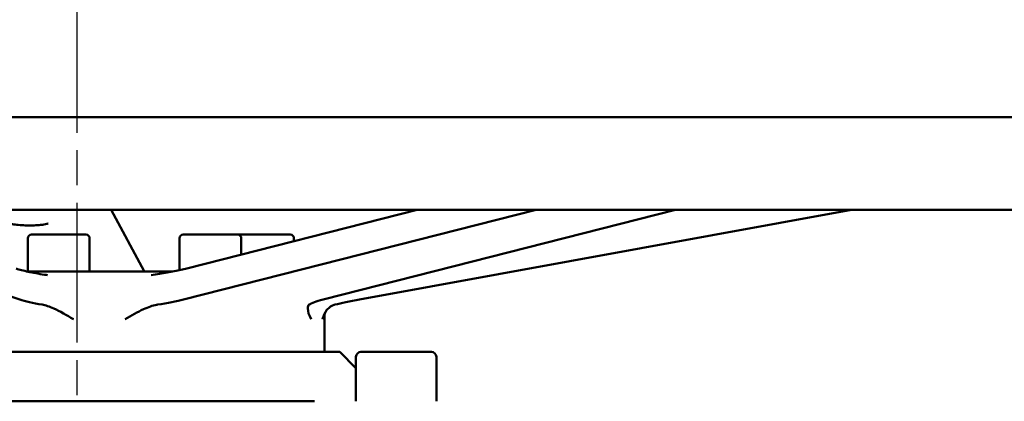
# Model space of a CAD drawing. Header units: millimetres. Extents: x -4672 to 9781, y -278 to 1426.
# Tile 11 of 28: x 517 to 676, y 904 to 966. Entities that reach past the tile are written whole.
import ezdxf

# ---------------------------------------------------------------- set-up
doc = ezdxf.new("R2010")
doc.units = ezdxf.units.MM
doc.header["$LTSCALE"] = 4
doc.linetypes.add('CHAIN', pattern=[0.7087, 0.4724, -0.0591, 0.1181, -0.0591])
for name, color, linetype, lineweight in [('Видимый контур (ГОСТ)', 7, 'Continuous', 50), ('Осевая линия (ГОСТ)', 7, 'Continuous', 25), ('Размер (ГОСТ)', 7, 'Continuous', 25)]:
    doc.layers.add(name, color=color, linetype=linetype, lineweight=lineweight)
doc.styles.add('Обычный текст (ГОСТ)', font='GOST Common Italic.ttf')
doc.dimstyles.new('Обычный (ГОСТ)', dxfattribs={"dimscale": 4, "dimtxt": 3.5, "dimasz": 3.5, "dimexe": 1, "dimexo": 0, "dimgap": 0.5, "dimtad": 1, "dimtxsty": 'Обычный текст (ГОСТ)', "dimblk": 'Filled-1', "dimcen": 0.09, "dimdle": 15, "dimclrd": 256, "dimclre": 256, "dimclrt": 256, "dimazin": 2, "dimtfac": 0.714286, "dimtdec": 3, "dimtmove": 0, "dimatfit": 3, "dimfxl": 1, "dimtolj": 1, "dimlwd": 25, "dimlwe": 25, "dimarcsym": 0})

# ---------------------------------------------------------------- blocks, each defined once
blk = doc.blocks.new('Filled-1')
at = {"color": 0}
for p, q in [((0, 0), (-1, 0.143)), ((-1, 0.143), (-1, -0.143)), ((-1, 0), (0, 0)), ((-1, -0.143), (0, 0))]:
    blk.add_line(p, q, dxfattribs=at)
at = {"color": 0, "flags": 128}
blk.add_lwpolyline([(-1, -0.143), (0, 0), (-1, 0.143), (-1, -0.143)], dxfattribs=at)
at = {"color": 0}
blk.add_solid([(-1, -0.143), (0, 0), (-1, 0.143), (-1, -0.143)], dxfattribs=at)
blk = doc.blocks.new('*D9')
at = {"layer": 'Defpoints', "color": 0, "linetype": 'Continuous', "transparency": 16777216}
for p in [(846.1, 1065.73), (846.1, 845.73), (366.1, 818.38)]:
    blk.add_point(p, dxfattribs=at)
at = {"layer": 'Размер (ГОСТ)', "linetype": 'Continuous', "lineweight": 25, "transparency": 16777216}
for p, q in [((366.1, 818.38), (366.1, 1069.73)), ((846.1, 845.73), (846.1, 1069.73)), ((380.1, 1065.73), (832.1, 1065.73))]:
    blk.add_line(p, q, dxfattribs=at)
at = {"layer": 'Размер (ГОСТ)', "linetype": 'Continuous', "lineweight": 25, "transparency": 16777216, "xscale": 14, "yscale": 14, "zscale": 14, "rotation": 180}
blk.add_blockref('Filled-1', (366.1, 1065.73), dxfattribs=at)
at = {"layer": 'Размер (ГОСТ)', "linetype": 'Continuous', "lineweight": 25, "transparency": 16777216, "xscale": 14, "yscale": 14, "zscale": 14}
blk.add_blockref('Filled-1', (846.1, 1065.73), dxfattribs=at)
at = {"layer": 'Размер (ГОСТ)', "linetype": 'Continuous', "lineweight": 25, "transparency": 16777216, "insert": (586.99, 1081.73), "char_height": 14, "attachment_point": 1, "style": 'Обычный текст (ГОСТ)'}
blk.add_mtext('\\A1;480', dxfattribs=at)
blk = doc.blocks.new('*D10')
at = {"layer": 'Defpoints', "color": 0, "linetype": 'Continuous', "transparency": 16777216}
for p in [(846.1, 997.94), (526.1, 959.73), (846.1, 845.73)]:
    blk.add_point(p, dxfattribs=at)
at = {"layer": 'Размер (ГОСТ)', "linetype": 'Continuous', "lineweight": 25, "transparency": 16777216}
for p, q in [((526.1, 959.73), (526.1, 1001.94)), ((846.1, 845.73), (846.1, 1001.94)), ((540.1, 997.94), (832.1, 997.94))]:
    blk.add_line(p, q, dxfattribs=at)
at = {"layer": 'Размер (ГОСТ)', "linetype": 'Continuous', "lineweight": 25, "transparency": 16777216, "xscale": 14, "yscale": 14, "zscale": 14, "rotation": 180}
blk.add_blockref('Filled-1', (526.1, 997.94), dxfattribs=at)
at = {"layer": 'Размер (ГОСТ)', "linetype": 'Continuous', "lineweight": 25, "transparency": 16777216, "xscale": 14, "yscale": 14, "zscale": 14}
blk.add_blockref('Filled-1', (846.1, 997.94), dxfattribs=at)
at = {"layer": 'Размер (ГОСТ)', "linetype": 'Continuous', "lineweight": 25, "transparency": 16777216, "insert": (639.32, 1013.94), "char_height": 14, "attachment_point": 1, "style": 'Обычный текст (ГОСТ)'}
blk.add_mtext('\\A1;320', dxfattribs=at)

msp = doc.modelspace()

# ---------------------------------------------------------------- linework, layer by layer
at = {"layer": 'Видимый контур (ГОСТ)'}
for p, q in [((356.103, 949.735), (696.103, 949.735)), ((696.103, 934.735), (356.103, 934.735)), ((472.5, 934.735), (516.818, 920.218)), ((531.599, 934.735), (536.96, 924.821)), ((543.341, 920.218), (600.361, 934.735)), ((581.128, 934.735), (543.847, 925.243)), ((622.932, 934.735), (565.913, 920.218)), ((571.812, 920.218), (651.369, 934.735)), ((518.734, 930.735), (527.534, 930.735)), ((543.267, 930.735), (552.067, 930.735)), ((552.067, 930.735), (560.591, 930.735)), ((518.134, 930.135), (518.134, 924.735)), ((528.134, 930.135), (528.134, 924.735)), ((542.667, 930.135), (542.667, 924.967)), ((552.667, 930.135), (552.667, 927.489)), ((561.191, 930.135), (561.191, 929.659)), ((518.128, 924.735), (541.518, 924.735)), ((566.103, 917.403), (566.103, 911.735)), ((568.603, 911.735), (483.603, 911.735)), ((568.603, 911.735), (571.222, 909.116)), ((572.022, 911.735), (583.422, 911.735)), ((571.222, 910.935), (571.222, 903.735)), ((584.222, 910.935), (584.222, 903.735)), ((487.71, 903.735), (564.496, 903.735))]:
    msp.add_line(p, q, dxfattribs=at)
for centre, radius, start, end in [((518.734, 930.135), 0.6, 90, 180), ((527.534, 930.135), 0.6, 0, 90), ((543.267, 930.135), 0.6, 90, 180), ((552.067, 930.135), 0.6, 0, 90), ((560.591, 930.135), 0.6, 0, 90), ((572.022, 910.935), 0.8, 90, 180), ((583.422, 910.935), 0.8, 0, 90)]:
    msp.add_arc(centre, radius, start, end, dxfattribs=at)
for centre, major_axis, ratio, start_param, end_param in [((525.408, 920.218), (9.999, -0.877), 0.1429791, 3.6916309, 4.2062489), ((535.818, 920.218), (9.999, 1.122), 0.1246308, 5.0354471, 5.5500652), ((573.437, 920.218), (9.999, 1.122), 0.1246308, 2.4084725, 2.9230905), ((575.752, 920.218), (-10, -1.548), 0.0645344, 5.1073732, 5.6219912)]:
    msp.add_ellipse(centre, major_axis=major_axis, ratio=ratio, start_param=start_param, end_param=end_param, dxfattribs=at)
for points, knots in [([(521.423, 932.522), (521.423, 932.522), (521.413, 932.517), (521.359, 932.497), (521.294, 932.476), (521.09, 932.426), (520.93, 932.394), (520.513, 932.332), (520.242, 932.302), (519.62, 932.253), (519.264, 932.236), (518.514, 932.22), (518.119, 932.222), (517.339, 932.245), (516.955, 932.266), (516.245, 932.326), (515.919, 932.364), (515.374, 932.447), (515.15, 932.493), (514.85, 932.571), (514.755, 932.608), (514.722, 932.623), (514.719, 932.624), (514.719, 932.624)], [3.4568818, 3.4568818, 3.4568818, 3.4568818, 3.5407212, 3.5407212, 3.7015346, 3.7015346, 3.9264177, 3.9264177, 4.1999815, 4.1999815, 4.4969952, 4.4969952, 4.8026649, 4.8026649, 5.1095908, 5.1095908, 5.4113624, 5.4113624, 5.6956057, 5.6956057, 5.9302544, 5.9302544, 5.9729064, 5.9729064, 5.9729064, 5.9729064]), ([(516.27, 925.225), (516.768, 925.062), (517.422, 924.889), (518.957, 924.553), (519.867, 924.387), (521, 924.212), (521.16, 924.188), (521.323, 924.164)], [0, 0, 0, 0, 0.31548821, 0.31548821, 0.64306344, 0.64306344, 0.69642128, 0.69642128, 0.69642128, 0.69642128]), ([(536.934, 924.841), (536.933, 924.841), (536.935, 924.839), (536.96, 924.82), (537.018, 924.781), (537.108, 924.735)], [4.80545889, 4.80545889, 4.80545889, 4.80545889, 4.83436964, 4.83436964, 4.9484248, 4.9484248, 4.9484248, 4.9484248]), ([(543.847, 925.243), (543.554, 925.169), (543.237, 925.094), (542.563, 924.944), (542.206, 924.869), (541.458, 924.722), (541.067, 924.649), (540.257, 924.507), (539.838, 924.438), (538.981, 924.304), (538.542, 924.24), (538.097, 924.178)], [4.71238898, 4.71238898, 4.71238898, 4.71238898, 4.83842435, 4.83842435, 4.96445972, 4.96445972, 5.09049509, 5.09049509, 5.21653046, 5.21653046, 5.34256583, 5.34256583, 5.34256583, 5.34256583]), ([(525.547, 917.029), (525.543, 917.031), (525.539, 917.034), (524.417, 917.695), (523.332, 918.324), (521.616, 919.092), (520.995, 919.301), (520.451, 919.393)], [-0.00146811, -0.00146811, -0.00146811, -0.00146811, 0, 0, 0.3891076, 0.3891076, 0.65713198, 0.65713198, 0.65713198, 0.65713198]), ([(539.125, 919.393), (539.068, 919.384), (539.011, 919.375), (538.324, 919.246), (537.622, 919.002), (535.882, 918.21), (534.882, 917.634), (533.883, 917.034), (533.879, 917.031), (533.875, 917.029)], [0, 0, 0, 0, 0.01818392, 0.01818392, 0.22049702, 0.22049702, 0.47719105, 0.47719105, 0.47825844, 0.47825844, 0.47825844, 0.47825844]), ([(563.97, 917.029), (563.969, 917.031), (563.967, 917.034), (563.607, 917.695), (563.436, 918.324), (563.437, 919.092), (563.518, 919.301), (563.645, 919.393)], [-0.00146813, -0.00146813, -0.00146813, -0.00146813, 0, 0, 0.38910711, 0.38910711, 0.65713197, 0.65713197, 0.65713197, 0.65713197]), ([(567.798, 919.393), (567.761, 919.384), (567.725, 919.374), (567.295, 919.244), (566.924, 919), (566.215, 918.208), (565.945, 917.633), (565.823, 917.034), (565.823, 917.031), (565.822, 917.029)], [0, 0, 0, 0, 0.01854263, 0.01854263, 0.22110033, 0.22110033, 0.47740552, 0.47740552, 0.47847341, 0.47847341, 0.47847341, 0.47847341]), ([(566.103, 917.403), (566.103, 917.503), (566.112, 917.6), (566.141, 917.782), (566.162, 917.866), (566.21, 918.018), (566.237, 918.086), (566.293, 918.207), (566.322, 918.26), (566.377, 918.353), (566.404, 918.392), (566.429, 918.426)], [0.404973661, 0.404973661, 0.404973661, 0.404973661, 0.415928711, 0.415928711, 0.42688376, 0.42688376, 0.43783881, 0.43783881, 0.448793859, 0.448793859, 0.459748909, 0.459748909, 0.459748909, 0.459748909])]:
    msp.add_open_spline(points, degree=3, knots=knots, dxfattribs=at)
at = {"layer": 'Осевая линия (ГОСТ)', "linetype": 'CHAIN', "ltscale": 11.993792}
msp.add_line((526.103, 607.235), (526.103, 959.735), dxfattribs=at)

# ---------------------------------------------------------------- dimensions: what is measured, and where the dimension line sits
at = {"layer": 'Размер (ГОСТ)', "linetype": 'Continuous', "lineweight": 25}
dim = msp.add_linear_dim(base=(846.103, 1065.735), p1=(366.103, 818.381), p2=(846.103, 845.735), dimstyle='Обычный (ГОСТ)', override={"dimgap": 0.5, "dimdec": 2, "dimtol": 0, "dimlim": 0, "dimtp": 0, "dimtm": 0, "dimtdec": 3, "dimtofl": 0, "dimatfit": 1}, dxfattribs=at)
dim.commit()
dim.dimension.update_dxf_attribs({"geometry": '*D9', "text_midpoint": (602.207, 1065.735), "dimtype": 160})
dim = msp.add_linear_dim(base=(846.103, 997.941), p1=(526.103, 959.735), p2=(846.103, 845.735), angle=180, dimstyle='Обычный (ГОСТ)', override={"dimgap": 0.5, "dimdec": 2, "dimtol": 0, "dimlim": 0, "dimtp": 0, "dimtm": 0, "dimtdec": 3, "dimtofl": 0, "dimatfit": 1}, dxfattribs=at)
dim.commit()
dim.dimension.update_dxf_attribs({"geometry": '*D10', "text_midpoint": (654.189, 997.941), "dimtype": 160})

doc.saveas('drawing.dxf')
